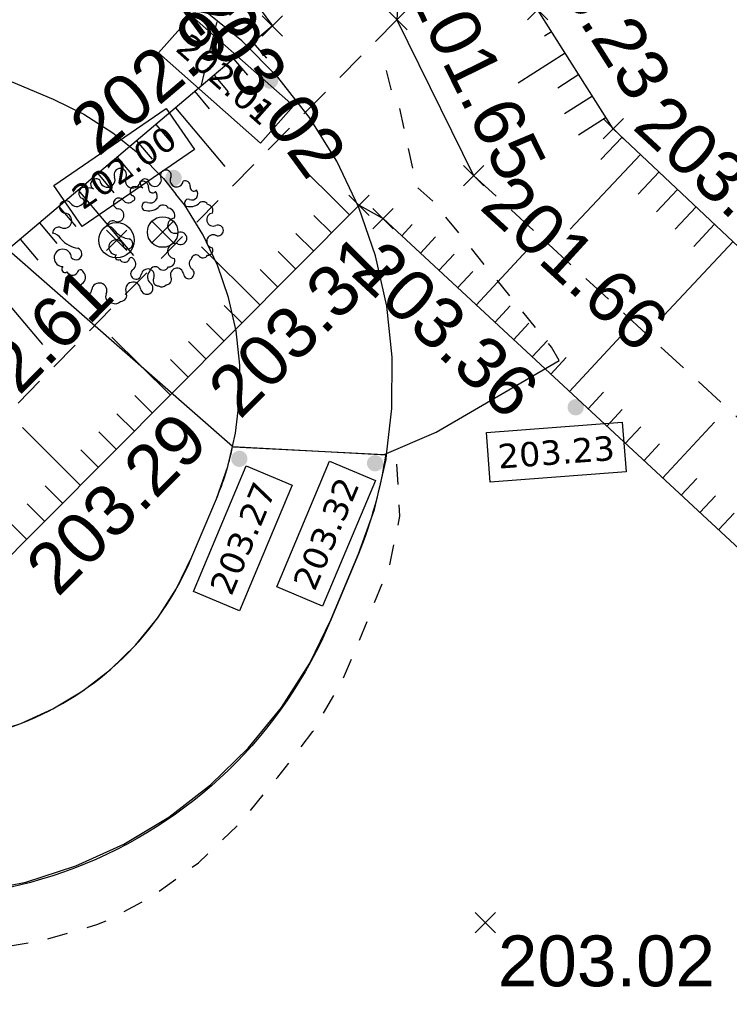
# Model space of a CAD drawing. Extents: x 1616800 to 1632437, y 2248456 to 2251974.
# Tile 256 of 256: x 1618071 to 1618085, y 2251471 to 2251490. Entities that reach past the tile are written whole.
import ezdxf
from ezdxf.enums import TextEntityAlignment as Align

# ---------------------------------------------------------------- set-up
doc = ezdxf.new("R2010")
doc.units = 0
doc.header["$LTSCALE"] = 2
doc.header["$PDMODE"] = 3
doc.header["$PDSIZE"] = 0.2
for name, pattern in [('CONTINU', [0]), ('FOSSE', [0.5, 0.3, -0.2]), ('Grille', [0.4, 0.2, -0.2])]:
    doc.linetypes.add(name, pattern=pattern)
doc.layers.get('0').update_dxf_attribs({"linetype": 'CONTINUOUS'})
for name, color, linetype in [('0000-VALORIS-NOUE DERIV BASSIN', 7, 'CONTINUOUS'), ('0000-VALORIS-NOUE DERIV BASSIN TEXTE ET COTES', 1, 'CONTINUOUS'), ('X-PTS TOPO-TEXTE TOPOALT', 8, 'CONTINUOUS'), ('X-PTS TOPO-TOPOPOINT', 8, 'CONTINUOUS'), ('Y-FDP TOPO-CN_1_00', 8, 'FOSSE'), ('Y-FDP TOPO-TOP_AXE_FOSSE', 8, 'CONTINUOUS'), ('Y-FDP TOPO-TOP_BARBULE', 8, 'CONTINUOUS'), ('Y-FDP TOPO-TOP_TALUS', 8, 'CONTINUOUS'), ('Y-FDP TOPO-TOP_VEGETATION_symb', 8, 'CONTINUOUS')]:
    doc.layers.add(name, color=color, linetype=linetype)
doc.styles.add('Côte Assainissement', font='verdana.ttf')
doc.styles.get("Standard").update_dxf_attribs({"font": 'arial.ttf'})

# ---------------------------------------------------------------- blocks, each defined once
blk = doc.blocks.new('TCPOINT')
at = {"color": 0}
blk.add_point((0, 0), dxfattribs=at)
at = {"layer": 'X-PTS TOPO-TEXTE TOPOALT'}
blk.add_attdef('ALT', text='', height=0.75, dxfattribs=at).set_placement((0.25, -0.25), align=Align.TOP_LEFT)
blk = doc.blocks.new('TCPOINT_C')
at = {"color": 0}
blk.add_point((0, 0), dxfattribs=at)
at = {"layer": 'X-PTS TOPO-TEXTE TOPOALT'}
blk.add_attdef('ALT', text='', height=0.75, dxfattribs=at).set_placement((0.5, 0.09), align=Align.MIDDLE_LEFT)
blk = doc.blocks.new('TCPOINT_2')
at = {"color": 0}
blk.add_point((0, 0), dxfattribs=at)
at = {"layer": 'X-PTS TOPO-TEXTE TOPOALT'}
blk.add_attdef('ALT', (0.25, 0.25), '', height=0.75, dxfattribs=at)
blk = doc.blocks.new('Arbre composé')
for centre, major_axis, start_param, end_param in [((0.053, 0.929), (-0.0621, 0.0621), -0.814049, 1.170078), ((0.053, 0.929), (0.0621, 0.0621), 5.055805, 7.039932), ((-0.29, 0.794), (0.0543, 0.0543), 6.27112, 9.712496), ((-0.128, 0.856), (0.0756, 0.0756), 2.437811, 4.160139), ((-0.128, 0.856), (-0.0756, 0.0756), 2.589343, 4.311671), ((0.229, 0.846), (-0.0756, 0.0756), 0.343416, 2.065744), ((0.366, 0.751), (0.0611, 0.0611), 5.442007, 7.443818), ((-0.447, 0.666), (-0.0621, 0.0621), -0.261799, 1.722328), ((-0.44, 0.401), (-0.243, 0.243), -1.12231, -0.636034), ((0.229, 0.846), (0.0756, 0.0756), 3.63654, 5.358868), ((0.509, 0.73), (0.0414, 0.0414), 2.084224, 4.724816), ((-0.72, 0.469), (-0.0621, 0.0621), 4.560857, 6.544985), ((-0.5, 0.551), (-0.031, 0.031), 2.648002, 5.490599), ((0.479, 0.624), (-0.0687, 0.0687), 1.943234, 4.662706), ((-0.72, 0.469), (-0.0621, 0.0621), 0.261799, 2.245927), ((-0.563, 0.585), (-0.0756, 0.0756), 1.419265, 3.141593), ((0.419, 0.476), (-0.0439, 0.0439), -1.123056, 1.960793), ((0.455, 0.647), (0.162, 0.162), 3.648866, 4.555851), ((0.66, 0.41), (0.0621, 0.0621), 6.021386, 8.005513), ((0.721, 0.35), (-0.0738, 0.0738), 3.545603, 5.353199), ((-0.741, 0.276), (0.0756, 0.0756), 5.235988, 6.958316), ((0.83, 0.205), (-0.0756, 0.0756), -0.67513, 1.047198), ((-0.819, 0.097), (0.0621, 0.0621), 0.372067, 2.356194), ((-0.741, 0.276), (-0.0756, 0.0756), 1.942863, 3.665191), ((0, 0), (0.177, 0.177), 5.497787, 11.780972), ((0.83, 0.205), (0.0756, 0.0756), 2.617994, 4.340322), ((-0.924, -0.062), (-0.114, 0.114), 4.443451, 5.394658), ((-0.504, 0.247), (-0.256, 0.256), 1.472466, 2.237887), ((0.908, 0.027), (0.0621, 0.0621), 5.497787, 7.481914), ((0.908, 0.027), (-0.0621, 0.0621), 1.942863, 3.926991), ((-0.761, -0.25), (-0.0867, 0.0867), 3.947739, 8.650944), ((-0.574, -0.193), (0.0595, 0.0595), 3.060826, 6.736019), ((0.83, -0.152), (0.0756, 0.0756), 2.094395, 3.816723), ((0.83, -0.152), (-0.0756, 0.0756), -1.198729, 0.523599), ((0.739, -0.292), (0.0611, 0.0611), 3.899862, 5.901673), ((-0.729, -0.409), (-0.0339, 0.0339), -0.091877, 2.941892), ((-0.512, -0.463), (0.031, 0.031), 5.760943, 8.603541), ((0.547, -0.454), (-0.0565, 0.0565), -1.34685, 0.669035), ((0.66, -0.334), (-0.0621, 0.0621), 1.419265, 3.403392), ((-0.625, -0.407), (-0.0621, 0.0621), 1.280346, 3.264473), ((-0.547, -0.525), (0.0756, 0.0756), 4.532206, 6.254534), ((0.543, -0.52), (-0.0756, 0.0756), 0, 1.722328), ((-0.437, -0.685), (0.0621, 0.0621), 1.390613, 3.374741), ((-0.244, -0.712), (0.0756, 0.0756), 0.494947, 2.217275), ((-0.244, -0.712), (-0.0756, 0.0756), 3.485009, 5.207336), ((0.234, -0.699), (-0.0756, 0.0756), -0.523599, 1.198729), ((0.234, -0.699), (0.0756, 0.0756), 5.608055, 7.330383), ((0.428, -0.677), (-0.0621, 0.0621), 0.895666, 2.879793), ((0.428, -0.677), (-0.0621, 0.0621), 2.879793, 4.863921), ((-0.437, -0.685), (0.0621, 0.0621), 3.374741, 5.358868), ((-0.068, -0.795), (0.0621, 0.0621), 1.914212, 3.89834), ((0.056, -0.777), (-0.0621, 0.0621), 2.356194, 4.340322), ((-0.018, -0.801), (0.069, 0.069), 3.361879, 4.78249)]:
    blk.add_ellipse(centre, major_axis=major_axis, ratio=1, start_param=start_param, end_param=end_param)
blk = doc.blocks.new('*U330')
h = blk.add_hatch(color=256)
edge = h.paths.add_edge_path()
edge.add_arc((0, 0), 0.2, 0, 360)
at = {"linetype": 'Continuous'}
blk.add_lwpolyline([(-2.249, -1.195), (-2.942, -0.184), (-0.18, 1.71), (0.513, 0.7)], close=True, dxfattribs=at)
at = {"style": 'Côte Assainissement'}
blk.add_attdef('NIVELLEMENT', text='', height=0.6, rotation=34.4421, dxfattribs=at).set_placement((-1.215, 0.258), align=Align.MIDDLE)
blk = doc.blocks.new('*U334')
h = blk.add_hatch(color=256)
edge = h.paths.add_edge_path()
edge.add_arc((0, 0), 0.2, 0, 360)
at = {"linetype": 'Continuous'}
blk.add_lwpolyline([(0, -3.735), (-1.129, -3.26), (0.169, -0.172), (1.298, -0.647)], close=True, dxfattribs=at)
at = {"style": 'Côte Assainissement'}
blk.add_attdef('NIVELLEMENT', text='', height=0.6, rotation=67.199, dxfattribs=at).set_placement((0.084, -1.953), align=Align.MIDDLE)
blk = doc.blocks.new('*U230')
h = blk.add_hatch(color=256)
edge = h.paths.add_edge_path()
edge.add_arc((0, 0), 0.2, 0, 360)
at = {"linetype": 'Continuous'}
blk.add_lwpolyline([(-2.743, 0.681), (-1.931, 1.598), (0.576, -0.622), (-0.236, -1.539)], close=True, dxfattribs=at)
at = {"style": 'Côte Assainissement'}
blk.add_attdef('NIVELLEMENT', text='', height=0.6, rotation=318.4717, dxfattribs=at).set_placement((-1.083, 0.029), align=Align.MIDDLE)
blk = doc.blocks.new('*U233')
h = blk.add_hatch(color=256)
edge = h.paths.add_edge_path()
edge.add_arc((0, 0), 0.2, 0, 360)
at = {"linetype": 'Continuous'}
blk.add_lwpolyline([(-1.291, -3.51), (-2.42, -3.035), (-1.122, 0.053), (0.007, -0.422)], close=True, dxfattribs=at)
at = {"style": 'Côte Assainissement'}
blk.add_attdef('NIVELLEMENT', text='', height=0.6, rotation=67.199, dxfattribs=at).set_placement((-1.207, -1.729), align=Align.MIDDLE)
blk = doc.blocks.new('*U234')
h = blk.add_hatch(color=256)
edge = h.paths.add_edge_path()
edge.add_arc((0, 0), 0.2, 0, 360)
at = {"linetype": 'Continuous'}
blk.add_lwpolyline([(-2.102, -1.84), (-2.195, -0.619), (1.145, -0.367), (1.237, -1.588)], close=True, dxfattribs=at)
at = {"style": 'Côte Assainissement'}
blk.add_attdef('NIVELLEMENT', text='', height=0.6, rotation=4.3178, dxfattribs=at).set_placement((-0.479, -1.103), align=Align.MIDDLE)

msp = doc.modelspace()

# ---------------------------------------------------------------- linework, layer by layer
at = {"layer": '0000-VALORIS-NOUE DERIV BASSIN', "linetype": 'Grille', "flags": 128}
for points in [[(1618081.4507, 2251483.7894), (1618081.2975, 2251484.0495), (1618078.9766, 2251486.9074), (1618078.6542, 2251487.1916), (1618078.3029, 2251488.797), (1618078.1867, 2251489.0311), (1618078.1394, 2251489.1262), (1618078.0449, 2251489.504)], [(1618049.4837, 2251484.5456), (1618049.0409, 2251483.784), (1618049.0239, 2251483.7595), (1618048.9415, 2251483.6411), (1618048.9035, 2251483.6017), (1618047.4323, 2251482.1989), (1618047.3574, 2251482.0276), (1618046.8945, 2251481.5945), (1618046.4671, 2251481.1927), (1618045.6625, 2251479.8356), (1618047.1224, 2251479.4708), (1618050.7773, 2251479.4188), (1618052.8791, 2251479.0569), (1618053.2798, 2251478.9919), (1618054.9388, 2251478.6087), (1618062.1096, 2251474.6269), (1618062.7174, 2251474.3447), (1618064.042, 2251473.5264), (1618064.5341, 2251473.2978), (1618065.128, 2251472.9286), (1618065.1605, 2251472.913), (1618065.2999, 2251472.8356), (1618065.5114, 2251472.7424), (1618066.6162, 2251472.406), (1618067.7538, 2251472.1983), (1618068.9118, 2251472.1223), (1618070.0748, 2251472.1801), (1618071.2274, 2251472.3719), (1618072.3539, 2251472.6962), (1618072.5651, 2251472.7844), (1618073.4011, 2251473.2265), (1618074.3497, 2251473.9102), (1618075.1898, 2251474.7089), (1618075.863, 2251475.5453), (1618075.9145, 2251475.5967), (1618076.6019, 2251476.4895), (1618077.1657, 2251477.459), (1618077.5107, 2251478.2727), (1618078.1101, 2251479.746), (1618078.3144, 2251480.73), (1618078.2512, 2251481.7918), (1618078.0373, 2251481.9529)]]:
    msp.add_lwpolyline(points, dxfattribs=at)
at = {"layer": '0000-VALORIS-NOUE DERIV BASSIN', "flags": 128}
for points in [[(1618065.3112, 2251477.202), (1618066.1635, 2251476.8062, 0.4251922), (1618074.2229, 2251479.926), (1618074.7028, 2251481.0693, 0.0561588), (1618075.0191, 2251482.0941), (1618070.6785, 2251485.8968)], [(1618078.0373, 2251481.9529, -0.0563939), (1618077.5016, 2251479.9858), (1618076.9558, 2251478.6855, -0.4280347), (1618064.9, 2251474.0853), (1618048.2204, 2251481.8342), (1618049.4865, 2251484.5504)]]:
    msp.add_lwpolyline(points, format="xyb", dxfattribs=at)
msp.add_lwpolyline([(1618075.032, 2251482.0934), (1618078.0023, 2251481.9379), (1618079.0253, 2251482.3762), (1618081.4507, 2251483.7894)], dxfattribs=at)
at = {"layer": '0000-VALORIS-NOUE DERIV BASSIN'}
for points in [[(1618078.0517, 2251481.9353, 203.3182), (1618078.1584, 2251482.8442, 203.1573), (1618078.1632, 2251483.854, 202.9797), (1618078.0548, 2251484.858, 202.8021), (1618077.8348, 2251485.8435, 202.6245), (1618077.5057, 2251486.7982, 202.447), (1618077.0719, 2251487.7101, 202.2694), (1618076.5386, 2251488.5676, 202.0918), (1618076.2679, 2251488.9103, 202.015), (1618075.9128, 2251489.36, 202.015), (1618075.2021, 2251490.0774, 202.015), (1618074.4156, 2251490.7107, 202.015), (1618073.5631, 2251491.252, 202.015), (1618072.4686, 2251491.745, 202.015), (1618061.5679, 2251496.3364, 202.015)], [(1618060.5255, 2251493.5416, 202), (1618071.4934, 2251488.926, 202), (1618072.0973, 2251488.629, 202), (1618072.6653, 2251488.2684, 202), (1618073.1894, 2251487.8464, 202), (1618073.6629, 2251487.3684, 202), (1618073.9061, 2251487.0605, 202)], [(1618075.0191, 2251482.0941, 203.2622), (1618075.0808, 2251482.3586, 203.197), (1618075.1593, 2251483.0268, 203.0356), (1618075.1624, 2251483.6996, 202.8743), (1618075.0902, 2251484.3686, 202.7129), (1618074.9436, 2251485.0253, 202.5515), (1618074.7243, 2251485.6614, 202.3901), (1618074.4353, 2251486.269, 202.2287), (1618074.08, 2251486.8404, 202.0673), (1618073.9061, 2251487.0605, 202)], [(1618066.1635, 2251476.8062, 203.1775), (1618066.8039, 2251476.5525, 203.1828), (1618067.4691, 2251476.3737, 203.1882), (1618068.1504, 2251476.2725, 203.1936), (1618068.8389, 2251476.2499, 203.1989), (1618069.5254, 2251476.3065, 203.2043), (1618070.2009, 2251476.4413, 203.2097), (1618070.8565, 2251476.6527, 203.215), (1618071.4835, 2251476.9378, 203.2204), (1618072.0737, 2251477.2929, 203.2258), (1618072.6194, 2251477.7134, 203.2311), (1618073.1132, 2251478.1935, 203.2365), (1618073.5488, 2251478.7272, 203.2419), (1618073.9203, 2251479.3072, 203.2473), (1618074.2229, 2251479.926, 203.2526), (1618074.7028, 2251481.0693, 203.273), (1618074.928, 2251481.7033, 203.2662), (1618075.0191, 2251482.0941, 203.2622)], [(1618075.0191, 2251482.0941, 203.2622), (1618078.0517, 2251481.9353, 203.3182)], [(1618064.9, 2251474.0853, 203.2375), (1618065.859, 2251473.6999, 203.2428), (1618066.8574, 2251473.4317, 203.2482), (1618067.8799, 2251473.2797, 203.2536), (1618068.9132, 2251473.2459, 203.2589), (1618069.9435, 2251473.3308, 203.2643), (1618070.9573, 2251473.5331, 203.2697), (1618071.9412, 2251473.8504, 203.275), (1618072.8823, 2251474.2783, 203.2804), (1618073.7681, 2251474.8113, 203.2858), (1618074.587, 2251475.4422, 203.2911), (1618075.3282, 2251476.1629, 203.2965), (1618075.9819, 2251476.9638, 203.3019), (1618076.5395, 2251477.8343, 203.3073), (1618076.9558, 2251478.6855, 203.3126), (1618077.5016, 2251479.9858, 203.333), (1618077.8113, 2251480.8579, 203.3262), (1618078.0407, 2251481.8413, 203.3194), (1618078.0517, 2251481.9353, 203.3182)]]:
    msp.add_polyline3d(points, dxfattribs=at)
at = {"layer": 'Y-FDP TOPO-CN_1_00', "linetype": 'FOSSE', "flags": 128}
msp.add_lwpolyline([(1618075.0543, 2251491.3874), (1618074.9663, 2251491.1859), (1618074.8953, 2251491.0148), (1618074.8337, 2251490.8482), (1618074.7737, 2251490.6602), (1618074.7076, 2251490.4248), (1618074.6277, 2251490.1162), (1618074.5262, 2251489.7085), (1618074.3955, 2251489.1756)], dxfattribs=at)
at = {"layer": 'Y-FDP TOPO-TOP_AXE_FOSSE', "linetype": 'FOSSE', "elevation": 201.34, "flags": 128}
for points in [[(1617600.6196, 2251761.017), (1617609.0186, 2251754.94), (1617628.5696, 2251740.863), (1617649.5776, 2251726.58), (1617667.1536, 2251709.962), (1617698.4656, 2251687.431), (1617708.5936, 2251679.832), (1617719.3676, 2251676.48), (1617748.1656, 2251664.214), (1617780.0586, 2251651.492), (1617797.8506, 2251643.441), (1617814.4516, 2251634.395), (1617829.3226, 2251626.401), (1617852.7376, 2251612.188), (1617867.9276, 2251602.952), (1617881.2236, 2251595.195), (1617896.7006, 2251586.358), (1617910.6286, 2251577.168), (1617921.4716, 2251570.879), (1617940.7716, 2251559.213), (1617954.7426, 2251550.028), (1617968.6406, 2251542.538), (1617981.3776, 2251536.875), (1617998.6816, 2251529.02), (1618010.6006, 2251523.098), (1618031.3996, 2251513.411), (1618043.8426, 2251507.316), (1618060.1126, 2251499.876), (1618069.5666, 2251494.908), (1618076.1756, 2251492.383), (1618078.3956, 2251492.785), (1618078.2546, 2251490.49)], [(1618078.2546, 2251490.49), (1618069.1486, 2251481.28)], [(1618079.7626, 2251487.426), (1618095.3706, 2251473.134)]]:
    msp.add_lwpolyline(points, dxfattribs=at)
at = {"layer": 'Y-FDP TOPO-TOP_AXE_FOSSE', "elevation": 201.34, "flags": 128}
msp.add_lwpolyline([(1618078.2546, 2251490.49), (1618079.7626, 2251487.426)], dxfattribs=at)
at = {"layer": 'Y-FDP TOPO-TOP_BARBULE'}
for p, q in [((1618081.2998, 2251490.2539), (1618081.1581, 2251490.1638)), ((1618075.4237, 2251490.0443), (1618075.688, 2251489.7314)), ((1618081.5679, 2251489.8319), (1618080.6387, 2251489.2413)), ((1618075.0417, 2251489.7216), (1618075.313, 2251489.4005)), ((1618074.6598, 2251489.3989), (1618074.9381, 2251489.0696)), ((1618081.8361, 2251489.4099), (1618081.4203, 2251489.1456)), ((1618074.2779, 2251489.0762), (1618074.5631, 2251488.7387)), ((1618082.1043, 2251488.9879), (1618081.5513, 2251488.6365)), ((1618073.8959, 2251488.7535), (1618074.8698, 2251487.6009)), ((1618082.3725, 2251488.5659), (1618081.8264, 2251488.2188)), ((1618073.514, 2251488.4309), (1618073.8131, 2251488.0768)), ((1618073.1321, 2251488.1082), (1618073.4381, 2251487.7459)), ((1618082.6868, 2251488.1821), (1618082.2701, 2251487.7395)), ((1618072.7502, 2251487.7855), (1618073.0632, 2251487.415)), ((1618077.3203, 2251486.6521), (1618076.1677, 2251487.8007)), ((1618083.0508, 2251487.8393), (1618081.6657, 2251486.3682)), ((1618083.4149, 2251487.4965), (1618083.0005, 2251487.0564)), ((1618072.3682, 2251487.4628), (1618072.6882, 2251487.0841)), ((1618071.9863, 2251487.1401), (1618073.076, 2251485.8503)), ((1618083.7789, 2251487.1538), (1618083.3656, 2251486.7149)), ((1618071.6044, 2251486.8174), (1618071.9382, 2251486.4222)), ((1618084.1429, 2251486.811), (1618083.7308, 2251486.3733)), ((1618076.9674, 2251486.2979), (1618076.6219, 2251486.6421)), ((1618071.2224, 2251486.4947), (1618071.5633, 2251486.0913)), ((1618078.3502, 2251486.238), (1618078.5556, 2251486.4594)), ((1618084.507, 2251486.4683), (1618084.096, 2251486.0318)), ((1618070.8405, 2251486.172), (1618071.1883, 2251485.7604)), ((1618076.6145, 2251485.9437), (1618076.2693, 2251486.2876)), ((1618078.7167, 2251485.8979), (1618079.016, 2251486.2205)), ((1618075.5557, 2251484.8812), (1618074.4086, 2251486.0242)), ((1618076.2615, 2251485.5895), (1618075.9167, 2251485.9331)), ((1618079.8165, 2251484.8778), (1618080.8191, 2251485.9588)), ((1618084.871, 2251486.1255), (1618083.5049, 2251484.6747)), ((1618079.0833, 2251485.5579), (1618079.3831, 2251485.8811)), ((1618075.9086, 2251485.2354), (1618075.5641, 2251485.5786)), ((1618070.0766, 2251485.5266), (1618071.2823, 2251484.0997)), ((1618079.4499, 2251485.2179), (1618079.7502, 2251485.5416)), ((1618075.2027, 2251484.527), (1618074.8589, 2251484.8696)), ((1618080.183, 2251484.5378), (1618080.4844, 2251484.8627)), ((1618074.8498, 2251484.1728), (1618074.5064, 2251484.5151)), ((1618080.5496, 2251484.1978), (1618080.8515, 2251484.5232)), ((1618073.791, 2251483.1103), (1618072.6495, 2251484.2478)), ((1618081.6494, 2251483.1777), (1618082.6608, 2251484.2681)), ((1618074.4969, 2251483.8187), (1618074.1538, 2251484.1606)), ((1618080.9162, 2251483.8577), (1618081.2186, 2251484.1837)), ((1618074.144, 2251483.4645), (1618073.8012, 2251483.8061)), ((1618081.2828, 2251483.5177), (1618081.5857, 2251483.8443)), ((1618073.4381, 2251482.7561), (1618073.096, 2251483.0971)), ((1618082.0159, 2251482.8376), (1618082.3199, 2251483.1653)), ((1618073.0852, 2251482.402), (1618072.7434, 2251482.7426)), ((1618082.3825, 2251482.4976), (1618082.687, 2251482.8259)), ((1618072.0264, 2251481.3394), (1618070.8904, 2251482.4714)), ((1618082.7491, 2251482.1576), (1618083.0541, 2251482.4864)), ((1618083.4822, 2251481.4775), (1618084.5024, 2251482.5773)), ((1618072.7322, 2251482.0478), (1618072.3908, 2251482.388)), ((1618083.1157, 2251481.8175), (1618083.4212, 2251482.1469)), ((1618072.3793, 2251481.6936), (1618072.0382, 2251482.0335)), ((1618071.6734, 2251480.9853), (1618071.333, 2251481.3245)), ((1618083.8488, 2251481.1375), (1618084.1554, 2251481.468)), ((1618084.2154, 2251480.7974), (1618084.5225, 2251481.1285)), ((1618071.3205, 2251480.6311), (1618070.9804, 2251480.97)), ((1618084.582, 2251480.4574), (1618084.8896, 2251480.7891)), ((1618070.9676, 2251480.2769), (1618070.6278, 2251480.6155))]:
    msp.add_line(p, q, dxfattribs=at)
at = {"layer": 'Y-FDP TOPO-TOP_TALUS', "elevation": 201.34, "flags": 128}
for points in [[(1617796.7436, 2251642.57), (1617812.9876, 2251633.215), (1617828.5476, 2251624.329), (1617851.7106, 2251610.997), (1617866.9096, 2251600.776), (1617880.0786, 2251593.661), (1617895.2716, 2251584.39), (1617909.4526, 2251575.219), (1617921.0936, 2251568.394), (1617936.9856, 2251558.959), (1617953.5626, 2251548.58), (1617966.9346, 2251539.921), (1617980.2206, 2251535.119), (1617997.6596, 2251527.579), (1618012.1916, 2251520.535), (1618029.7006, 2251512.302), (1618043.4496, 2251505.823), (1618057.1006, 2251498.218), (1618068.8556, 2251493.307), (1618074.8396, 2251491.679), (1618075.8056, 2251490.367)], [(1618075.8056, 2251490.367), (1618067.5466, 2251483.389), (1618065.2006, 2251482.438), (1618050.2526, 2251482.567), (1618033.0006, 2251479.353), (1618020.9236, 2251475.854), (1618019.8196, 2251474.854)], [(1618019.1906, 2251472.896), (1618020.2626, 2251472.248), (1618033.3676, 2251476.157), (1618050.7946, 2251478.913), (1618066.4696, 2251477.762), (1618070.1386, 2251479.445), (1618077.5096, 2251486.842)], [(1618077.5096, 2251486.842), (1618077.9836, 2251486.578)]]:
    msp.add_lwpolyline(points, dxfattribs=at)
at = {"layer": 'Y-FDP TOPO-TOP_TALUS', "linetype": 'CONTINU', "elevation": 201.34, "flags": 128}
msp.add_lwpolyline([(1618116.0266, 2251479.064), (1618096.0846, 2251476.63, -0.191522), (1618094.5216, 2251477.039), (1618082.5116, 2251488.347), (1618081.0226, 2251490.69)], format="xyb", dxfattribs=at)
msp.add_lwpolyline([(1618077.9836, 2251486.578), (1618094.6396, 2251471.128)], dxfattribs=at)

# ---------------------------------------------------------------- block references
at = {"layer": '0000-VALORIS-NOUE DERIV BASSIN TEXTE ET COTES', "xscale": 0.8, "yscale": 0.8, "zscale": 0.8}
for name, p, values in [('*U230', (1618075.7618, 2251489.2907, 202.0144), {'NIVELLEMENT': '202.01'}), ('*U330', (1618073.8603, 2251487.3786, 202.0008), {'NIVELLEMENT': '202.00'}), ('*U234', (1618081.7733, 2251482.8687, 203.2285), {'NIVELLEMENT': '203.23'}), ('*U334', (1618075.1557, 2251481.8549, 203.2679), {'NIVELLEMENT': '203.27'}), ('*U233', (1618077.8257, 2251481.7679, 203.3161), {'NIVELLEMENT': '203.32'})]:
    msp.add_blockref(name, p, dxfattribs=at).add_auto_attribs(values)
at = {"layer": 'X-PTS TOPO-TOPOPOINT'}
ref = msp.add_blockref('TCPOINT_2', (1618081.0226, 2251490.69, 203.23), dxfattribs=dict(at, rotation=302.436367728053))
ref.add_attrib('ALT', '203.23', (1618080.5836, 2251492.4243, 203.23), dxfattribs={"layer": 'X-PTS TOPO-TEXTE TOPOALT', "height": 1, "rotation": 302.43637})
ref = msp.add_blockref('TCPOINT', (1618074.8396, 2251491.679, 203.02), dxfattribs=dict(at, rotation=306.3634909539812))
ref.add_attrib('ALT', '203.02', dxfattribs={"layer": 'X-PTS TOPO-TEXTE TOPOALT', "height": 1, "rotation": 306.36349}).set_placement((1618074.7865, 2251491.3295, 203.02), align=Align.TOP_LEFT)
ref = msp.add_blockref('TCPOINT_C', (1618078.2546, 2251490.49, 201.65), dxfattribs=dict(at, rotation=296.2048937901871))
ref.add_attrib('ALT', '201.65', dxfattribs={"layer": 'X-PTS TOPO-TEXTE TOPOALT', "height": 1, "rotation": 296.20489}).set_placement((1618078.8954, 2251491.2819, 201.65), align=Align.MIDDLE_LEFT)
ref = msp.add_blockref('TCPOINT', (1618075.8056, 2251490.367, 202.93), dxfattribs=dict(at, rotation=40.1943491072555))
ref.add_attrib('ALT', '202.93', dxfattribs={"layer": 'X-PTS TOPO-TEXTE TOPOALT', "height": 1, "rotation": 40.19435}).set_placement((1618071.7307, 2251488.5442, 202.93), align=Align.TOP_LEFT)
ref = msp.add_blockref('TCPOINT_2', (1618082.5116, 2251488.347, 203.14), dxfattribs=dict(at, rotation=317.3570837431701))
ref.add_attrib('ALT', '203.14', (1618082.8649, 2251488.3615, 203.14), dxfattribs={"layer": 'X-PTS TOPO-TEXTE TOPOALT', "height": 1, "rotation": 317.35708})
ref = msp.add_blockref('TCPOINT_C', (1618079.7626, 2251487.426, 201.66), dxfattribs=dict(at, rotation=317.5201541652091))
ref.add_attrib('ALT', '201.66', dxfattribs={"layer": 'X-PTS TOPO-TEXTE TOPOALT', "height": 1, "rotation": 317.52015}).set_placement((1618080.1921, 2251487.1547, 201.66), align=Align.MIDDLE_LEFT)
ref = msp.add_blockref('TCPOINT_2', (1618077.5096, 2251486.842, 203.31), dxfattribs=dict(at, rotation=45.10087291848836))
ref.add_attrib('ALT', '203.31', (1618075.1671, 2251482.6102, 203.31), dxfattribs={"layer": 'X-PTS TOPO-TEXTE TOPOALT', "height": 1, "rotation": 45.10087})
ref = msp.add_blockref('TCPOINT', (1618077.9836, 2251486.578, 203.36), dxfattribs=dict(at, rotation=317.1511940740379))
ref.add_attrib('ALT', '203.36', dxfattribs={"layer": 'X-PTS TOPO-TEXTE TOPOALT', "height": 1, "rotation": 317.15119}).set_placement((1618077.9969, 2251486.2247, 203.36), align=Align.TOP_LEFT)
for p in [(1618073.6466, 2251486.314, 203.38), (1618072.7396, 2251486.153, 203.24)]:
    msp.add_blockref('TCPOINT', p, dxfattribs=at)
ref = msp.add_blockref('TCPOINT_C', (1618069.1486, 2251481.28, 202.61), dxfattribs=dict(at, rotation=45.32532811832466))
ref.add_attrib('ALT', '202.61', dxfattribs={"layer": 'X-PTS TOPO-TEXTE TOPOALT', "height": 1, "rotation": 45.32533}).set_placement((1618069.3763, 2251482.3288, 202.61), align=Align.MIDDLE_LEFT)
ref = msp.add_blockref('TCPOINT_2', (1618070.1386, 2251479.445, 203.29), dxfattribs=dict(at, rotation=45.10087332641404))
ref.add_attrib('ALT', '203.29', (1618071.5829, 2251479.1155, 203.29), dxfattribs={"layer": 'X-PTS TOPO-TEXTE TOPOALT', "height": 1, "rotation": 45.10087})
ref = msp.add_blockref('TCPOINT', (1618079.9926, 2251472.732, 203.02), dxfattribs=at)
ref.add_attrib('ALT', '203.02', dxfattribs={"layer": 'X-PTS TOPO-TEXTE TOPOALT', "height": 1, "rotation": 360}).set_placement((1618080.2426, 2251472.482, 203.02), align=Align.TOP_LEFT)
at = {"layer": 'Y-FDP TOPO-TOP_VEGETATION_symb'}
for p, xscale, yscale in [((1618072.7396, 2251486.153, 201.34), 1.38999999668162, 1.38999999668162), ((1618073.6466, 2251486.314, 201.34), 1.199999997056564, 1.199999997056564)]:
    msp.add_blockref('Arbre composé', p, dxfattribs=dict(at, xscale=xscale, yscale=yscale))

doc.saveas('drawing.dxf')
